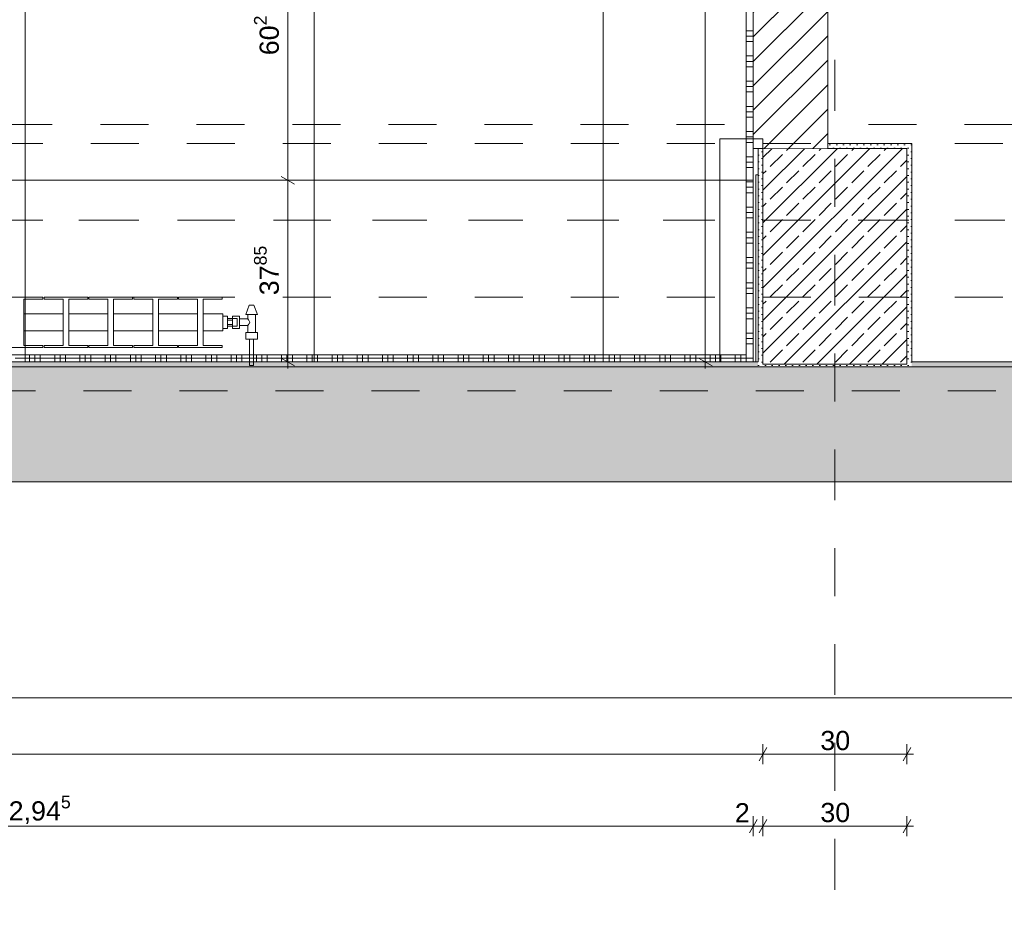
# Model space of a CAD drawing. Header units: metres. Extents: x -3.5 to 65.3, y -10.9 to 16.7.
# Tile 131 of 184: x 45.6 to 47.7, y -0.9 to 1. Entities that reach past the tile are written whole.
import ezdxf

# ---------------------------------------------------------------- set-up
doc = ezdxf.new("R2010")
doc.units = ezdxf.units.M
doc.header["$MEASUREMENT"] = 0
for name, pattern in [('Achse', [0.08, 0.04, -0.02, 0, -0.02]), ('Strichlinie doppelt', [0.218722, 0.105833, -0.042333, 0.028222, -0.042333]), ('Strichlinie eng', [0.046, 0.03, -0.016]), ('Untersicht', [0.04, 0.03, -0.01]), ('Wipeout_Contour', [1, 0, -1])]:
    doc.linetypes.add(name, pattern=pattern)
for name, color, linetype in [('102 - Bemaßung_ Beschriftung.Detail_ Ausschnitt', 7, 'Continuous'), ('451 - Universal.Achsen Raster', 7, 'Continuous'), ('603 - Struktur.Bodenplatte_ Decke Roh', 7, 'Continuous'), ('605 - Struktur.Wand Innen', 7, 'Continuous'), ('607 - Struktur.Stütze', 7, 'Continuous'), ('608 - Struktur.Träger', 7, 'Continuous'), ('650 - Abdeckung.Fußboden Aufbau', 7, 'Continuous'), ('654 - Abdeckung.Wand Belag', 7, 'Continuous'), ('Abbruch_606 - Struktur.Wand Innen Ausbau', 7, 'Continuous'), ('Neubau_650 - Abdeckung.Fußboden Aufbau', 7, 'Continuous'), ('Neubau_653 - Abdeckung.TB Verkofferung', 7, 'Continuous'), ('Neubau_801 - HKLSE.Heizung_ Klima_ Lüftung', 7, 'Continuous')]:
    doc.layers.add(name, color=color, linetype=linetype)
doc.styles.add('ERSTELLTER_STIL_1', font='txt')
doc.linetypes.add('Abbruch 1', pattern='A,0,[1,2022.0244.A_L5A-PL07.11_iB_1.OG Detail - WC ( 2.26 - 2.27 )1.Shx,S=0.000793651,R=0,X=0,Y=0],-0.1,0', length=0.1)
doc.dimstyles.new('ERSTELLTER_STIL__1', dxfattribs={"dimtxt": 0.04, "dimasz": 0.02128, "dimexe": 0.18, "dimexo": 0.0625, "dimgap": 0, "dimtad": 1, "dimzin": 0, "dimdsep": 46, "dimtxsty": 'ERSTELLTER_STIL_1', "dimblk": 'ARROWHEAD_2', "dimblk1": 'ARROWHEAD_2', "dimblk2": 'ARROWHEAD_2', "dimcen": 0.09, "dimse1": 1, "dimse2": 1, "dimclrd": 7, "dimclre": 7, "dimclrt": 7, "dimazin": 0, "dimtfac": 1, "dimtdec": 4, "dimtmove": 0, "dimatfit": 3, "dimfxl": 1, "dimtolj": 1, "dimtzin": 0, "dimarcsym": 0})
doc.dimstyles.new('ERSTELLTER_STIL__3', dxfattribs={"dimtxt": 0.04, "dimasz": 0.02128, "dimexe": 0.18, "dimexo": 0.0625, "dimgap": 0, "dimtad": 1, "dimtih": 1, "dimtoh": 1, "dimzin": 0, "dimdsep": 46, "dimtxsty": 'ERSTELLTER_STIL_1', "dimblk": 'ARROWHEAD_2', "dimblk1": 'ARROWHEAD_2', "dimblk2": 'ARROWHEAD_2', "dimcen": 0.09, "dimse1": 1, "dimse2": 1, "dimclrd": 7, "dimclre": 7, "dimclrt": 7, "dimazin": 0, "dimtfac": 1, "dimtdec": 4, "dimtmove": 0, "dimatfit": 3, "dimfxl": 1, "dimtolj": 1, "dimtzin": 0, "dimarcsym": 0})
pattern_1 = [(45, (0, 0), (-0.033941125, 0.033941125), []), (45, (-0.01697, 0.01697), (-0.033941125, 0.033941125), [0.036, -0.012])]
pattern_2 = [(45, (0, 0), (-0.0070710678, 0.0070710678), [0, -0.01])]

# ---------------------------------------------------------------- blocks, each defined once
blk = doc.blocks.new('*X92')
at = {"layer": '654 - Abdeckung.Wand Belag', "color": 7, "linetype": 'Continuous', "lineweight": 5}
for p, q in [((47.145, 0.27), (47.145, 0.27)), ((47.1525, 0.2625), (47.16, 0.2625))]:
    blk.add_line(p, q, dxfattribs=at)
blk = doc.blocks.new('*X94')
at = {"layer": '654 - Abdeckung.Wand Belag', "color": 7, "linetype": 'Continuous', "lineweight": 5}
for p, q in [((47.145, 0.27), (47.145, 0.2625)), ((47.145, 0.2625), (47.145, 0.2625)), ((47.145, 0.2625), (47.1525, 0.2625)), ((47.145, 0.2625), (47.145, 0.255))]:
    blk.add_line(p, q, dxfattribs=at)
blk = doc.blocks.new('*X95')
at = {"layer": '654 - Abdeckung.Wand Belag', "color": 7, "linetype": 'Continuous', "lineweight": 5}
for p, q in [((45.6525, 0.27), (45.6525, 0.2625)), ((45.6637, 0.27), (45.6637, 0.2625)), ((45.675, 0.27), (45.675, 0.2625)), ((45.705, 0.27), (45.705, 0.2625)), ((45.7162, 0.27), (45.7162, 0.2625)), ((45.7275, 0.27), (45.7275, 0.2625)), ((45.7575, 0.27), (45.7575, 0.2625)), ((45.7687, 0.27), (45.7687, 0.2625)), ((45.78, 0.27), (45.78, 0.2625)), ((45.81, 0.27), (45.81, 0.2625)), ((45.8212, 0.27), (45.8212, 0.2625)), ((45.8325, 0.27), (45.8325, 0.2625)), ((45.8625, 0.27), (45.8625, 0.2625)), ((45.8737, 0.27), (45.8737, 0.2625)), ((45.885, 0.27), (45.885, 0.2625)), ((45.915, 0.27), (45.915, 0.2625)), ((45.9262, 0.27), (45.9262, 0.2625)), ((45.9375, 0.27), (45.9375, 0.2625)), ((45.9675, 0.27), (45.9675, 0.2625)), ((45.9787, 0.27), (45.9787, 0.2625)), ((45.99, 0.27), (45.99, 0.2625)), ((46.02, 0.27), (46.02, 0.2625)), ((46.0312, 0.27), (46.0312, 0.2625)), ((46.0425, 0.27), (46.0425, 0.2625)), ((46.0725, 0.27), (46.0725, 0.2625)), ((46.0837, 0.27), (46.0837, 0.2625)), ((46.095, 0.27), (46.095, 0.2625)), ((46.125, 0.27), (46.125, 0.2625)), ((46.1362, 0.27), (46.1362, 0.2625)), ((46.1475, 0.27), (46.1475, 0.2625)), ((46.1775, 0.27), (46.1775, 0.2625)), ((46.1887, 0.27), (46.1887, 0.2625)), ((46.2, 0.27), (46.2, 0.2625)), ((46.23, 0.27), (46.23, 0.2625)), ((46.2412, 0.27), (46.2412, 0.2625)), ((46.2525, 0.27), (46.2525, 0.2625)), ((46.2825, 0.27), (46.2825, 0.2625)), ((46.2937, 0.27), (46.2937, 0.2625)), ((46.305, 0.27), (46.305, 0.2625)), ((46.335, 0.27), (46.335, 0.2625)), ((46.3462, 0.27), (46.3462, 0.2625)), ((46.3575, 0.27), (46.3575, 0.2625)), ((46.3875, 0.27), (46.3875, 0.2625)), ((46.3987, 0.27), (46.3987, 0.2625)), ((46.41, 0.27), (46.41, 0.2625)), ((46.44, 0.27), (46.44, 0.2625)), ((46.4512, 0.27), (46.4512, 0.2625)), ((46.4625, 0.27), (46.4625, 0.2625)), ((46.4925, 0.27), (46.4925, 0.2625)), ((46.5037, 0.27), (46.5037, 0.2625)), ((46.515, 0.27), (46.515, 0.2625)), ((46.545, 0.27), (46.545, 0.2625)), ((46.5562, 0.27), (46.5562, 0.2625)), ((46.5675, 0.27), (46.5675, 0.2625)), ((46.5975, 0.27), (46.5975, 0.2625)), ((46.6087, 0.27), (46.6087, 0.2625)), ((46.62, 0.27), (46.62, 0.2625)), ((46.65, 0.27), (46.65, 0.2625)), ((46.6612, 0.27), (46.6612, 0.2625)), ((46.6725, 0.27), (46.6725, 0.2625)), ((46.7025, 0.27), (46.7025, 0.2625)), ((46.7137, 0.27), (46.7137, 0.2625)), ((46.725, 0.27), (46.725, 0.2625)), ((46.755, 0.27), (46.755, 0.2625)), ((46.7662, 0.27), (46.7662, 0.2625)), ((46.7775, 0.27), (46.7775, 0.2625)), ((46.8075, 0.27), (46.8075, 0.2625)), ((46.8187, 0.27), (46.8187, 0.2625)), ((46.83, 0.27), (46.83, 0.2625)), ((46.86, 0.27), (46.86, 0.2625)), ((46.8712, 0.27), (46.8712, 0.2625)), ((46.8825, 0.27), (46.8825, 0.2625)), ((46.9125, 0.27), (46.9125, 0.2625)), ((46.9237, 0.27), (46.9237, 0.2625)), ((46.935, 0.27), (46.935, 0.2625)), ((46.965, 0.27), (46.965, 0.2625)), ((46.9762, 0.27), (46.9762, 0.2625)), ((46.9875, 0.27), (46.9875, 0.2625)), ((47.0175, 0.27), (47.0175, 0.2625)), ((47.0287, 0.27), (47.0287, 0.2625)), ((47.04, 0.27), (47.04, 0.2625)), ((47.07, 0.27), (47.07, 0.2625)), ((47.0812, 0.27), (47.0812, 0.2625)), ((47.0925, 0.27), (47.0925, 0.2625)), ((47.1225, 0.27), (47.1225, 0.2625)), ((47.1337, 0.27), (47.1337, 0.2625)), ((45.6225, 0.2625), (45.675, 0.2625)), ((45.6525, 0.2625), (45.6525, 0.255)), ((45.6637, 0.2625), (45.6637, 0.255)), ((45.675, 0.2625), (45.7275, 0.2625)), ((45.675, 0.2625), (45.675, 0.255)), ((45.705, 0.2625), (45.705, 0.255)), ((45.7162, 0.2625), (45.7162, 0.255)), ((45.7275, 0.2625), (45.78, 0.2625)), ((45.7275, 0.2625), (45.7275, 0.255)), ((45.7575, 0.2625), (45.7575, 0.255)), ((45.7687, 0.2625), (45.7687, 0.255)), ((45.78, 0.2625), (45.8325, 0.2625)), ((45.78, 0.2625), (45.78, 0.255)), ((45.81, 0.2625), (45.81, 0.255)), ((45.8212, 0.2625), (45.8212, 0.255)), ((45.8325, 0.2625), (45.885, 0.2625)), ((45.8325, 0.2625), (45.8325, 0.255)), ((45.8625, 0.2625), (45.8625, 0.255)), ((45.8737, 0.2625), (45.8737, 0.255)), ((45.885, 0.2625), (45.9375, 0.2625)), ((45.885, 0.2625), (45.885, 0.255)), ((45.915, 0.2625), (45.915, 0.255)), ((45.9262, 0.2625), (45.9262, 0.255)), ((45.9375, 0.2625), (45.99, 0.2625)), ((45.9375, 0.2625), (45.9375, 0.255)), ((45.9675, 0.2625), (45.9675, 0.255)), ((45.9787, 0.2625), (45.9787, 0.255)), ((45.99, 0.2625), (46.0425, 0.2625)), ((45.99, 0.2625), (45.99, 0.255)), ((46.02, 0.2625), (46.02, 0.255)), ((46.0312, 0.2625), (46.0312, 0.255)), ((46.0425, 0.2625), (46.095, 0.2625)), ((46.0425, 0.2625), (46.0425, 0.255)), ((46.0725, 0.2625), (46.0725, 0.255)), ((46.0837, 0.2625), (46.0837, 0.255)), ((46.095, 0.2625), (46.1475, 0.2625)), ((46.095, 0.2625), (46.095, 0.255)), ((46.125, 0.2625), (46.125, 0.255)), ((46.1362, 0.2625), (46.1362, 0.255)), ((46.1475, 0.2625), (46.2, 0.2625)), ((46.1475, 0.2625), (46.1475, 0.255)), ((46.1775, 0.2625), (46.1775, 0.255)), ((46.1887, 0.2625), (46.1887, 0.255)), ((46.2, 0.2625), (46.2525, 0.2625)), ((46.2, 0.2625), (46.2, 0.255)), ((46.23, 0.2625), (46.23, 0.255)), ((46.2412, 0.2625), (46.2412, 0.255)), ((46.2525, 0.2625), (46.305, 0.2625)), ((46.2525, 0.2625), (46.2525, 0.255)), ((46.2825, 0.2625), (46.2825, 0.255)), ((46.2937, 0.2625), (46.2937, 0.255)), ((46.305, 0.2625), (46.3575, 0.2625)), ((46.305, 0.2625), (46.305, 0.255)), ((46.335, 0.2625), (46.335, 0.255)), ((46.3462, 0.2625), (46.3462, 0.255)), ((46.3575, 0.2625), (46.41, 0.2625)), ((46.3575, 0.2625), (46.3575, 0.255)), ((46.3875, 0.2625), (46.3875, 0.255)), ((46.3987, 0.2625), (46.3987, 0.255)), ((46.41, 0.2625), (46.4625, 0.2625)), ((46.41, 0.2625), (46.41, 0.255)), ((46.44, 0.2625), (46.44, 0.255)), ((46.4512, 0.2625), (46.4512, 0.255)), ((46.4625, 0.2625), (46.515, 0.2625)), ((46.4625, 0.2625), (46.4625, 0.255)), ((46.4925, 0.2625), (46.4925, 0.255)), ((46.5037, 0.2625), (46.5037, 0.255)), ((46.515, 0.2625), (46.5675, 0.2625)), ((46.515, 0.2625), (46.515, 0.255)), ((46.545, 0.2625), (46.545, 0.255)), ((46.5562, 0.2625), (46.5562, 0.255)), ((46.5675, 0.2625), (46.62, 0.2625)), ((46.5675, 0.2625), (46.5675, 0.255)), ((46.5975, 0.2625), (46.5975, 0.255)), ((46.6087, 0.2625), (46.6087, 0.255)), ((46.62, 0.2625), (46.6725, 0.2625)), ((46.62, 0.2625), (46.62, 0.255)), ((46.65, 0.2625), (46.65, 0.255)), ((46.6612, 0.2625), (46.6612, 0.255)), ((46.6725, 0.2625), (46.725, 0.2625)), ((46.6725, 0.2625), (46.6725, 0.255)), ((46.7025, 0.2625), (46.7025, 0.255)), ((46.7137, 0.2625), (46.7137, 0.255)), ((46.725, 0.2625), (46.7775, 0.2625)), ((46.725, 0.2625), (46.725, 0.255)), ((46.755, 0.2625), (46.755, 0.255)), ((46.7662, 0.2625), (46.7662, 0.255)), ((46.7775, 0.2625), (46.83, 0.2625)), ((46.7775, 0.2625), (46.7775, 0.255)), ((46.8075, 0.2625), (46.8075, 0.255)), ((46.8187, 0.2625), (46.8187, 0.255)), ((46.83, 0.2625), (46.8825, 0.2625)), ((46.83, 0.2625), (46.83, 0.255)), ((46.86, 0.2625), (46.86, 0.255)), ((46.8712, 0.2625), (46.8712, 0.255)), ((46.8825, 0.2625), (46.935, 0.2625)), ((46.8825, 0.2625), (46.8825, 0.255)), ((46.9125, 0.2625), (46.9125, 0.255)), ((46.9237, 0.2625), (46.9237, 0.255)), ((46.935, 0.2625), (46.9875, 0.2625)), ((46.935, 0.2625), (46.935, 0.255)), ((46.965, 0.2625), (46.965, 0.255)), ((46.9762, 0.2625), (46.9762, 0.255)), ((46.9875, 0.2625), (47.04, 0.2625)), ((46.9875, 0.2625), (46.9875, 0.255)), ((47.0175, 0.2625), (47.0175, 0.255)), ((47.0287, 0.2625), (47.0287, 0.255)), ((47.04, 0.2625), (47.0925, 0.2625)), ((47.04, 0.2625), (47.04, 0.255)), ((47.07, 0.2625), (47.07, 0.255)), ((47.0812, 0.2625), (47.0812, 0.255)), ((47.0925, 0.2625), (47.145, 0.2625)), ((47.0925, 0.2625), (47.0925, 0.255)), ((47.1225, 0.2625), (47.1225, 0.255)), ((47.1337, 0.2625), (47.1337, 0.255))]:
    blk.add_line(p, q, dxfattribs=at)
blk = doc.blocks.new('*X99')
at = {"layer": '654 - Abdeckung.Wand Belag', "color": 7, "linetype": 'Continuous', "lineweight": 5}
for p, q in [((47.145, 0.9975), (47.145, 0.945)), ((47.145, 0.945), (47.145, 0.945)), ((47.145, 0.945), (47.16, 0.945)), ((47.145, 0.945), (47.145, 0.8925)), ((47.145, 0.9338), (47.145, 0.9338)), ((47.145, 0.9338), (47.16, 0.9338)), ((47.145, 0.9225), (47.145, 0.9225)), ((47.145, 0.9225), (47.16, 0.9225)), ((47.145, 0.8925), (47.145, 0.8925)), ((47.145, 0.8925), (47.16, 0.8925)), ((47.145, 0.8925), (47.145, 0.84)), ((47.145, 0.8813), (47.145, 0.8813)), ((47.145, 0.8813), (47.16, 0.8813)), ((47.145, 0.87), (47.145, 0.87)), ((47.145, 0.87), (47.16, 0.87)), ((47.145, 0.84), (47.145, 0.84)), ((47.145, 0.84), (47.16, 0.84)), ((47.145, 0.84), (47.145, 0.7875)), ((47.145, 0.8288), (47.145, 0.8288)), ((47.145, 0.8288), (47.16, 0.8288)), ((47.145, 0.8175), (47.145, 0.8175)), ((47.145, 0.8175), (47.16, 0.8175)), ((47.145, 0.7875), (47.145, 0.7875)), ((47.145, 0.7875), (47.16, 0.7875)), ((47.145, 0.7875), (47.145, 0.735)), ((47.145, 0.7763), (47.145, 0.7763)), ((47.145, 0.7763), (47.16, 0.7763)), ((47.145, 0.765), (47.145, 0.765)), ((47.145, 0.765), (47.16, 0.765)), ((47.145, 0.735), (47.145, 0.735)), ((47.145, 0.735), (47.16, 0.735)), ((47.145, 0.735), (47.145, 0.6825)), ((47.145, 0.7238), (47.145, 0.7238)), ((47.145, 0.7238), (47.16, 0.7238)), ((47.145, 0.7125), (47.145, 0.7125)), ((47.145, 0.7125), (47.16, 0.7125)), ((47.145, 0.6825), (47.145, 0.6825)), ((47.145, 0.6825), (47.16, 0.6825)), ((47.145, 0.6825), (47.145, 0.63)), ((47.145, 0.6713), (47.145, 0.6713)), ((47.145, 0.6713), (47.16, 0.6713)), ((47.145, 0.66), (47.145, 0.66)), ((47.145, 0.66), (47.16, 0.66)), ((47.145, 0.63), (47.145, 0.63)), ((47.145, 0.63), (47.16, 0.63)), ((47.145, 0.63), (47.145, 0.5775)), ((47.145, 0.6188), (47.145, 0.6188)), ((47.145, 0.6188), (47.16, 0.6188)), ((47.145, 0.6075), (47.145, 0.6075)), ((47.145, 0.6075), (47.16, 0.6075)), ((47.145, 0.5775), (47.145, 0.5775)), ((47.145, 0.5775), (47.16, 0.5775)), ((47.145, 0.5775), (47.145, 0.525)), ((47.145, 0.5663), (47.145, 0.5663)), ((47.145, 0.5663), (47.16, 0.5663)), ((47.145, 0.555), (47.145, 0.555)), ((47.145, 0.555), (47.16, 0.555)), ((47.145, 0.525), (47.145, 0.525)), ((47.145, 0.525), (47.16, 0.525)), ((47.145, 0.525), (47.145, 0.4725)), ((47.145, 0.5138), (47.145, 0.5138)), ((47.145, 0.5138), (47.16, 0.5138)), ((47.145, 0.5025), (47.145, 0.5025)), ((47.145, 0.5025), (47.16, 0.5025)), ((47.145, 0.4725), (47.145, 0.4725)), ((47.145, 0.4725), (47.16, 0.4725)), ((47.145, 0.4725), (47.145, 0.42)), ((47.145, 0.4613), (47.145, 0.4613)), ((47.145, 0.4613), (47.16, 0.4613)), ((47.145, 0.45), (47.145, 0.45)), ((47.145, 0.45), (47.16, 0.45)), ((47.145, 0.42), (47.145, 0.42)), ((47.145, 0.42), (47.16, 0.42)), ((47.145, 0.42), (47.145, 0.3675)), ((47.145, 0.4088), (47.145, 0.4088)), ((47.145, 0.4088), (47.16, 0.4088)), ((47.145, 0.3975), (47.145, 0.3975)), ((47.145, 0.3975), (47.16, 0.3975)), ((47.145, 0.3675), (47.145, 0.3675)), ((47.145, 0.3675), (47.16, 0.3675)), ((47.145, 0.3675), (47.145, 0.315)), ((47.145, 0.3563), (47.145, 0.3563)), ((47.145, 0.3563), (47.16, 0.3563)), ((47.145, 0.345), (47.145, 0.345)), ((47.145, 0.345), (47.16, 0.345)), ((47.145, 0.315), (47.145, 0.315)), ((47.145, 0.315), (47.16, 0.315)), ((47.145, 0.315), (47.145, 0.27)), ((47.145, 0.3038), (47.145, 0.3038)), ((47.145, 0.3038), (47.16, 0.3038)), ((47.145, 0.2925), (47.145, 0.2925)), ((47.145, 0.2925), (47.16, 0.2925))]:
    blk.add_line(p, q, dxfattribs=at)
blk = doc.blocks.new('*D169')
at = {"layer": '102 - Bemaßung_ Beschriftung.Detail_ Ausschnitt', "color": 7, "linetype": 'Continuous', "lineweight": 5}
for p, q in [((45.5031, 1.1113), (45.4869, 1.0833)), ((45.495, 1.0763), (45.495, 1.1183)), ((47.1681, 1.1113), (47.1519, 1.0833)), ((47.16, 1.0763), (47.16, 1.1183)), ((45.495, 1.0973), (47.16, 1.0973))]:
    blk.add_line(p, q, dxfattribs=at)
at = {"layer": '102 - Bemaßung_ Beschriftung.Detail_ Ausschnitt', "color": 7, "lineweight": 5, "insert": (46.2643, 1.0975), "char_height": 0.04, "attachment_point": 7, "style": 'ERSTELLTER_STIL_1'}
blk.add_mtext('\\A1;{\\pql;\\fArial|b0|i0|c0|p38;1,66\\fArial|b0|i0|c0|p38;\\A1{\\H.66x;\\S5^  ;}}', dxfattribs=at)
blk = doc.blocks.new('ARROWHEAD_2')
at = {"color": 0, "linetype": 'Continuous', "lineweight": 0}
for p, q in [((0, 0), (-1, 0)), ((-0.378, -0.655), (0.378, 0.655))]:
    blk.add_line(p, q, dxfattribs=at)
blk = doc.blocks.new('*D170')
at = {"layer": '102 - Bemaßung_ Beschriftung.Detail_ Ausschnitt', "color": 7, "linetype": 'Continuous', "lineweight": 5}
for p, q in [((47.1681, 1.1113), (47.1519, 1.0833)), ((47.16, 1.0763), (47.16, 1.1183)), ((47.3069, 1.0833), (47.3231, 1.1113)), ((47.315, 1.0763), (47.315, 1.1183)), ((47.16, 1.0973), (47.315, 1.0973)), ((47.315, 1.0973), (47.3287, 1.0973))]:
    blk.add_line(p, q, dxfattribs=at)
at = {"layer": '102 - Bemaßung_ Beschriftung.Detail_ Ausschnitt', "color": 7, "lineweight": 5, "insert": (47.1971, 1.1046), "char_height": 0.04, "attachment_point": 7, "style": 'ERSTELLTER_STIL_1'}
blk.add_mtext('\\A1;{\\pql;\\fArial|b0|i0|c0|p38;15\\fArial|b0|i0|c0|p38;\\A1{\\H.66x;\\S5^  ;}}', dxfattribs=at)
blk = doc.blocks.new('*D212')
at = {"layer": '102 - Bemaßung_ Beschriftung.Detail_ Ausschnitt', "color": 7, "linetype": 'Continuous', "lineweight": 5}
for p, q in [((44.536, 0.255), (44.494, 0.255)), ((44.501, 0.2631), (44.529, 0.2469)), ((44.501, 0.2531), (44.529, 0.2369)), ((44.515, 0.245), (44.515, 0.255)), ((44.536, 0.245), (44.494, 0.245)), ((44.515, 0.2313), (44.515, 0.245))]:
    blk.add_line(p, q, dxfattribs=at)
at = {"layer": '102 - Bemaßung_ Beschriftung.Detail_ Ausschnitt', "color": 7, "lineweight": 5, "insert": (44.507, 0.2066), "char_height": 0.04, "attachment_point": 7, "rotation": 90, "style": 'ERSTELLTER_STIL_1'}
blk.add_mtext('\\A1;{\\pql;\\fArial|b0|i0|c0|p38;1}', dxfattribs=at)
blk = doc.blocks.new('*D284')
at = {"layer": '102 - Bemaßung_ Beschriftung.Detail_ Ausschnitt', "color": 7, "linetype": 'Continuous', "lineweight": 5}
for p, q in [((43.8881, -0.5486), (43.8719, -0.5766)), ((43.88, -0.5836), (43.88, -0.5416)), ((47.1881, -0.5486), (47.1719, -0.5766)), ((47.18, -0.5836), (47.18, -0.5416)), ((43.88, -0.5626), (47.18, -0.5626))]:
    blk.add_line(p, q, dxfattribs=at)
at = {"layer": '102 - Bemaßung_ Beschriftung.Detail_ Ausschnitt', "color": 7, "lineweight": 5, "insert": (45.4768, -0.5546), "char_height": 0.04, "attachment_point": 7, "style": 'ERSTELLTER_STIL_1'}
blk.add_mtext('\\A1;{\\pql;\\fArial|b0|i0|c0|p38;3,30}', dxfattribs=at)
blk = doc.blocks.new('*D285')
at = {"layer": '102 - Bemaßung_ Beschriftung.Detail_ Ausschnitt', "color": 7, "linetype": 'Continuous', "lineweight": 5}
for p, q in [((47.1881, -0.5486), (47.1719, -0.5766)), ((47.18, -0.5836), (47.18, -0.5416)), ((47.4719, -0.5766), (47.4881, -0.5486)), ((47.48, -0.5836), (47.48, -0.5416)), ((47.18, -0.5626), (47.48, -0.5626)), ((47.48, -0.5626), (47.4937, -0.5626))]:
    blk.add_line(p, q, dxfattribs=at)
at = {"layer": '102 - Bemaßung_ Beschriftung.Detail_ Ausschnitt', "color": 7, "lineweight": 5, "insert": (47.2996, -0.5546), "char_height": 0.04, "attachment_point": 7, "style": 'ERSTELLTER_STIL_1'}
blk.add_mtext('\\A1;{\\pql;\\fArial|b0|i0|c0|p38;30}', dxfattribs=at)
blk = doc.blocks.new('*D295')
at = {"layer": '102 - Bemaßung_ Beschriftung.Detail_ Ausschnitt', "color": 7, "linetype": 'Continuous', "lineweight": 5}
for p, q in [((44.215, -0.7336), (44.215, -0.6916)), ((47.16, -0.7336), (47.16, -0.6916)), ((43.965, -0.7126), (44.215, -0.7126)), ((44.2231, -0.6986), (44.2069, -0.7266)), ((44.215, -0.7126), (47.16, -0.7126)), ((47.1681, -0.6986), (47.1519, -0.7266))]:
    blk.add_line(p, q, dxfattribs=at)
at = {"layer": '102 - Bemaßung_ Beschriftung.Detail_ Ausschnitt', "color": 7, "lineweight": 5, "char_height": 0.04, "attachment_point": 7, "style": 'ERSTELLTER_STIL_1'}
for s, insert in [('\\A1;{\\pql;\\fArial|b0|i0|c0|p38;2,94\\fArial|b0|i0|c0|p38;\\A1{\\H.66x;\\S5^  ;}}', (45.6091, -0.7124)), ('\\A1;{\\pql;\\fArial|b0|i0|c0|p38;2}', (47.1215, -0.7046))]:
    blk.add_mtext(s, dxfattribs=dict(at, insert=insert))
blk = doc.blocks.new('*D296')
at = {"layer": '102 - Bemaßung_ Beschriftung.Detail_ Ausschnitt', "color": 7, "linetype": 'Continuous', "lineweight": 5}
for p, q in [((47.16, -0.7336), (47.16, -0.6916)), ((47.18, -0.7336), (47.18, -0.6916)), ((47.1681, -0.6986), (47.1519, -0.7266)), ((47.16, -0.7126), (47.18, -0.7126)), ((47.1881, -0.6986), (47.1719, -0.7266))]:
    blk.add_line(p, q, dxfattribs=at)
blk = doc.blocks.new('*D297')
at = {"layer": '102 - Bemaßung_ Beschriftung.Detail_ Ausschnitt', "color": 7, "linetype": 'Continuous', "lineweight": 5}
for p, q in [((47.18, -0.7336), (47.18, -0.6916)), ((47.48, -0.7336), (47.48, -0.6916)), ((47.1881, -0.6986), (47.1719, -0.7266)), ((47.18, -0.7126), (47.48, -0.7126)), ((47.4719, -0.7266), (47.4881, -0.6986)), ((47.48, -0.7126), (47.4937, -0.7126))]:
    blk.add_line(p, q, dxfattribs=at)
at = {"layer": '102 - Bemaßung_ Beschriftung.Detail_ Ausschnitt', "color": 7, "lineweight": 5, "insert": (47.2996, -0.7046), "char_height": 0.04, "attachment_point": 7, "style": 'ERSTELLTER_STIL_1'}
blk.add_mtext('\\A1;{\\pql;\\fArial|b0|i0|c0|p38;30}', dxfattribs=at)
blk = doc.blocks.new('*D316')
at = {"layer": '102 - Bemaßung_ Beschriftung.Detail_ Ausschnitt', "color": 7, "linetype": 'Continuous', "lineweight": 5}
for p, q in [((47.081, 3.72), (47.039, 3.72)), ((47.046, 3.7281), (47.074, 3.7119)), ((47.06, 0.255), (47.06, 3.72)), ((47.081, 0.255), (47.039, 0.255)), ((47.046, 0.2631), (47.074, 0.2469)), ((47.06, 0.2413), (47.06, 0.255))]:
    blk.add_line(p, q, dxfattribs=at)
at = {"layer": '102 - Bemaßung_ Beschriftung.Detail_ Ausschnitt', "color": 7, "lineweight": 5, "insert": (47.0597, 1.9243), "char_height": 0.04, "attachment_point": 7, "rotation": 90, "style": 'ERSTELLTER_STIL_1'}
blk.add_mtext('\\A1;{\\pql;\\fArial|b0|i0|c0|p38;3,46\\fArial|b0|i0|c0|p38;\\A1{\\H.66x;\\S5^  ;}}', dxfattribs=at)
blk = doc.blocks.new('*D366')
at = {"layer": '102 - Bemaßung_ Beschriftung.Detail_ Ausschnitt', "color": 7, "linetype": 'Continuous', "lineweight": 5}
for p, q in [((46.1907, 0.6335), (46.1907, 1.2355)), ((46.1767, 0.6416), (46.2047, 0.6254)), ((46.2117, 0.6335), (46.1697, 0.6335)), ((46.1907, 0.255), (46.1907, 0.6335)), ((46.2117, 0.255), (46.1697, 0.255)), ((46.1767, 0.2631), (46.2047, 0.2469)), ((46.1907, 0.2413), (46.1907, 0.255))]:
    blk.add_line(p, q, dxfattribs=at)
at = {"layer": '102 - Bemaßung_ Beschriftung.Detail_ Ausschnitt', "color": 7, "lineweight": 5, "insert": (46.1834, 0.3939), "char_height": 0.04, "attachment_point": 7, "rotation": 90, "style": 'ERSTELLTER_STIL_1'}
blk.add_mtext('\\A1;{\\pql;\\fArial|b0|i0|c0|p38;37\\fArial|b0|i0|c0|p38;\\A1{\\H.66x;\\S85^  ;}}', dxfattribs=at)
blk = doc.blocks.new('*D367')
at = {"layer": '102 - Bemaßung_ Beschriftung.Detail_ Ausschnitt', "color": 7, "linetype": 'Continuous', "lineweight": 5}
for p, q in [((46.2117, 1.2355), (46.1697, 1.2355)), ((46.1767, 1.2436), (46.2047, 1.2274)), ((46.1907, 0.6335), (46.1907, 1.2355)), ((46.1767, 0.6416), (46.2047, 0.6254))]:
    blk.add_line(p, q, dxfattribs=at)
at = {"layer": '102 - Bemaßung_ Beschriftung.Detail_ Ausschnitt', "color": 7, "lineweight": 5, "insert": (46.1834, 0.8941), "char_height": 0.04, "attachment_point": 7, "rotation": 90, "style": 'ERSTELLTER_STIL_1'}
blk.add_mtext('\\A1;{\\pql;\\fArial|b0|i0|c0|p38;60\\fArial|b0|i0|c0|p38;\\A1{\\H.66x;\\S2^  ;}}', dxfattribs=at)

msp = doc.modelspace()

# ---------------------------------------------------------------- hatches: boundary and pattern name
at = {"layer": '605 - Struktur.Wand Innen', "linetype": 'Continuous', "lineweight": 0, "true_color": 0x000000}
h = msp.add_hatch(dxfattribs=at)
h.set_pattern_fill('Gips_0001', color=18, style=0, pattern_type=2)
h.set_pattern_definition(pattern_2)
h.paths.add_polyline_path([(44.14, 0.245), (47.17, 0.245), (47.17, 0.255), (44.14, 0.255)])
h = msp.add_hatch(dxfattribs=at)
h.set_pattern_fill('Gips_0001', color=18, style=0, pattern_type=2)
h.set_pattern_definition(pattern_2)
h.paths.add_polyline_path([(47.49, 0.245), (50.77, 0.245), (50.77, 0.255), (47.49, 0.255)])
h = msp.add_hatch(dxfattribs=at)
h.set_pattern_fill('Beton__Stahlbeton_0001', color=18, style=0, pattern_type=2)
h.set_pattern_definition(pattern_1)
h.paths.add_polyline_path([(44.14, 0.005), (52.295, 0.005), (52.295, 0.245), (44.14, 0.245)])
at = {"layer": '607 - Struktur.Stütze', "linetype": 'Continuous', "lineweight": 0, "true_color": 0x000000}
h = msp.add_hatch(dxfattribs=at)
h.set_pattern_fill('Gips_0001', color=18, style=0, pattern_type=2)
h.set_pattern_definition(pattern_2)
h.paths.add_polyline_path([(47.17, 0.7), (47.17, 0.255), (47.18, 0.255), (47.18, 0.7)])
h = msp.add_hatch(dxfattribs=at)
h.set_pattern_fill('Beton__Stahlbeton_0001', color=18, style=0, pattern_type=2)
h.set_pattern_definition(pattern_1)
h.paths.add_polyline_path([(47.18, 0.25), (47.48, 0.25), (47.48, 0.7), (47.18, 0.7)])
h = msp.add_hatch(dxfattribs=at)
h.set_pattern_fill('Gips_0001', color=18, style=0, pattern_type=2)
h.set_pattern_definition(pattern_2)
h.paths.add_polyline_path([(47.49, 0.71), (47.315, 0.71), (47.315, 0.7), (47.48, 0.7), (47.48, 0.255), (47.49, 0.255)])
h = msp.add_hatch(dxfattribs=at)
h.set_pattern_fill('Gips_0001', color=18, style=0, pattern_type=2)
h.set_pattern_definition(pattern_2)
h.paths.add_polyline_path([(47.17, 0.255), (47.17, 0.245), (47.49, 0.245), (47.49, 0.255), (47.48, 0.255), (47.48, 0.25), (47.18, 0.25), (47.18, 0.255)])
at = {"layer": 'Neubau_650 - Abdeckung.Fußboden Aufbau', "linetype": 'Continuous', "lineweight": 13, "true_color": 0xafafaf}
h = msp.add_hatch(dxfattribs=at)
h.set_pattern_fill('Raster_60x60_Fuge_2mm_0001', color=253, style=0, pattern_type=2)
h.set_pattern_definition([(0, (46.245, 3.6435), (0, 0.602), []), (90, (46.245, 3.6435), (-0.602, 0), [])])
h.paths.add_polyline_path([(47.16, 3.72), (43.965, 3.72), (43.965, 0.505), (44.215, 0.505), (44.215, 0.255), (47.16, 0.255)])

# ---------------------------------------------------------------- linework, layer by layer
at = {"layer": '451 - Universal.Achsen Raster', "color": 160, "linetype": 'Strichlinie doppelt', "lineweight": 9, "true_color": 0x3232ff}
for p, q in [((47.33, -10.585), (47.33, 16.355)), ((64.935, 0.55), (-3.175, 0.55))]:
    msp.add_line(p, q, dxfattribs=at)
at = {"layer": '603 - Struktur.Bodenplatte_ Decke Roh', "color": 7, "linetype": 'Strichlinie eng', "lineweight": 18, "flags": 128}
msp.add_lwpolyline([(55.11, 0.005), (43.89, 0.005)], dxfattribs=at)
at = {"layer": '605 - Struktur.Wand Innen', "color": 7, "linetype": 'Continuous', "lineweight": 13}
msp.add_line((52.295, 0.245), (44.14, 0.245), dxfattribs=at)
at = {"layer": '605 - Struktur.Wand Innen', "color": 7, "linetype": 'Continuous', "lineweight": 5, "flags": 128}
for points in [[(47.17, 0.255), (44.14, 0.255)], [(50.77, 0.255), (47.49, 0.255)]]:
    msp.add_lwpolyline(points, dxfattribs=at)
at = {"layer": '605 - Struktur.Wand Innen', "color": 7, "linetype": 'Continuous', "lineweight": 18, "flags": 128}
for points in [[(52.1, 0.005), (44.14, 0.005)], [(44.61, -0.445), (51.485, -0.445)]]:
    msp.add_lwpolyline(points, dxfattribs=at)
at = {"layer": '605 - Struktur.Wand Innen', "color": 7, "linetype": 'Continuous', "lineweight": 13, "flags": 128}
msp.add_lwpolyline([(44.14, 0.005), (52.295, 0.005)], dxfattribs=at)
at = {"layer": '607 - Struktur.Stütze', "color": 7, "linetype": 'Continuous', "lineweight": 5, "flags": 128}
for points in [[(47.17, 0.7), (47.17, 0.255)], [(47.49, 0.255), (47.49, 0.71), (47.315, 0.71)]]:
    msp.add_lwpolyline(points, dxfattribs=at)
at = {"layer": '607 - Struktur.Stütze', "color": 7, "linetype": 'Continuous', "lineweight": 13, "flags": 128}
msp.add_lwpolyline([(47.18, 0.25), (47.48, 0.25), (47.48, 0.7), (47.18, 0.7)], close=True, dxfattribs=at)
at = {"layer": '608 - Struktur.Träger', "color": 7, "linetype": 'Achse', "lineweight": 9}
msp.add_line((0.38, 0.55), (61.88, 0.55), dxfattribs=at)
at = {"layer": '608 - Struktur.Träger', "color": 7, "linetype": 'Untersicht', "lineweight": 13}
msp.add_line((0.38, 0.39), (61.88, 0.39), dxfattribs=at)
at = {"layer": '650 - Abdeckung.Fußboden Aufbau', "color": 7, "linetype": 'Continuous', "lineweight": 13, "flags": 128}
for points in [[(51.765, 2.89), (47.315, 2.89), (47.315, 0.71)], [(47.315, 0.71), (47.49, 0.71), (47.49, 0.255), (50.77, 0.255), (50.77, 0.71), (51.09, 0.71), (51.09, 0.255), (51.8, 0.255), (51.8, 0.7), (51.765, 0.7), (51.765, 0.96)]]:
    msp.add_lwpolyline(points, dxfattribs=at)
at = {"layer": '654 - Abdeckung.Wand Belag', "color": 7, "linetype": 'Continuous', "lineweight": 5, "flags": 128}
for points in [[(47.145, 3.705), (47.145, 0.27)], [(47.145, 0.27), (44.23, 0.27)], [(47.16, 0.255), (47.16, 0.27)], [(44.215, 0.255), (47.16, 0.255)]]:
    msp.add_lwpolyline(points, dxfattribs=at)
at = {"layer": 'Abbruch_606 - Struktur.Wand Innen Ausbau', "color": 7, "linetype": 'Abbruch 1', "lineweight": 13, "flags": 128}
for points in [[(47.09, 0.72), (47.09, 0.7075)], [(47.09, 0.7075), (47.09, 0.255)], [(47.165, 0.645), (47.17, 0.645)], [(47.165, 0.255), (47.165, 0.645)], [(47.09, 0.255), (47.1025, 0.255)], [(47.1025, 0.255), (47.115, 0.255)], [(47.115, 0.255), (47.165, 0.255)]]:
    msp.add_lwpolyline(points, dxfattribs=at)
at = {"layer": 'Neubau_650 - Abdeckung.Fußboden Aufbau', "color": 1, "linetype": 'Continuous', "lineweight": 13, "flags": 128}
msp.add_lwpolyline([(47.16, 3.72), (47.16, 0.255), (44.215, 0.255), (44.215, 0.505), (43.965, 0.505), (43.965, 3.72), (45.86, 3.72)], dxfattribs=at)
at = {"layer": 'Neubau_653 - Abdeckung.TB Verkofferung', "color": 1, "linetype": 'Untersicht', "lineweight": 9}
for p, q in [((44.6, 0.7495), (51.8, 0.7495)), ((43.965, 0.195), (51.8, 0.195))]:
    msp.add_line(p, q, dxfattribs=at)
at = {"layer": 'Neubau_801 - HKLSE.Heizung_ Klima_ Lüftung', "color": 1, "linetype": 'Continuous', "lineweight": 5}
for p, q in [((45.5895, 0.39), (45.6805, 0.39)), ((45.5895, 0.39), (45.6805, 0.39)), ((45.6805, 0.39), (45.6805, 0.3856)), ((45.6828, 0.39), (45.7738, 0.39)), ((45.6828, 0.39), (45.7738, 0.39)), ((45.6828, 0.3856), (45.6828, 0.39)), ((45.7738, 0.39), (45.7738, 0.3856)), ((45.7738, 0.39), (45.7738, 0.3856)), ((45.7762, 0.39), (45.8672, 0.39)), ((45.7762, 0.3856), (45.7762, 0.39)), ((45.7762, 0.39), (45.8672, 0.39)), ((45.7762, 0.3856), (45.7762, 0.39)), ((45.8672, 0.39), (45.8672, 0.3856)), ((45.8695, 0.39), (45.9605, 0.39)), ((45.8695, 0.3856), (45.8695, 0.39)), ((45.8695, 0.39), (45.9605, 0.39)), ((45.8695, 0.3856), (45.8695, 0.39)), ((45.9605, 0.39), (45.9605, 0.3856)), ((45.9605, 0.39), (45.9605, 0.3856)), ((45.9628, 0.39), (46.0538, 0.39)), ((45.9628, 0.3856), (45.9628, 0.39)), ((45.9628, 0.39), (46.0538, 0.39)), ((45.9628, 0.3856), (45.9628, 0.39)), ((46.0538, 0.39), (46.0538, 0.3856)), ((45.6805, 0.3856), (45.6408, 0.3856)), ((45.6408, 0.3856), (45.6408, 0.2894)), ((45.7225, 0.3856), (45.6828, 0.3856)), ((45.7225, 0.2894), (45.7225, 0.3856)), ((45.7738, 0.3856), (45.7342, 0.3856)), ((45.7342, 0.3856), (45.7342, 0.2894)), ((45.8158, 0.3856), (45.7762, 0.3856)), ((45.8158, 0.2894), (45.8158, 0.3856)), ((45.8672, 0.3856), (45.8275, 0.3856)), ((45.8275, 0.3856), (45.8275, 0.2894)), ((45.9092, 0.3856), (45.8695, 0.3856)), ((45.9092, 0.2894), (45.9092, 0.3856)), ((45.9605, 0.3856), (45.9208, 0.3856)), ((45.9208, 0.3856), (45.9208, 0.2894)), ((46.0025, 0.3856), (45.9628, 0.3856)), ((46.0025, 0.2894), (46.0025, 0.3856)), ((46.0538, 0.3856), (46.0142, 0.3856)), ((46.0142, 0.3856), (46.0142, 0.2894)), ((46.103, 0.3535), (46.11, 0.3735)), ((46.11, 0.3735), (46.1115, 0.3735)), ((46.1115, 0.3735), (46.115, 0.3735)), ((46.115, 0.3735), (46.1185, 0.3735)), ((46.1185, 0.3735), (46.12, 0.3735)), ((46.127, 0.3535), (46.12, 0.3735)), ((45.6408, 0.355), (45.7225, 0.355)), ((45.7342, 0.355), (45.8158, 0.355)), ((45.8275, 0.355), (45.9092, 0.355)), ((45.9208, 0.355), (46.0025, 0.355)), ((46.0142, 0.355), (46.055, 0.355)), ((46.055, 0.3499), (46.055, 0.355)), ((46.055, 0.3505), (46.065, 0.3505)), ((46.055, 0.3505), (46.065, 0.3505)), ((46.055, 0.3505), (46.065, 0.3505)), ((46.055, 0.3505), (46.065, 0.3505)), ((46.055, 0.3375), (46.055, 0.3499)), ((46.065, 0.3375), (46.065, 0.3505)), ((46.075, 0.344), (46.075, 0.3505)), ((46.075, 0.3505), (46.075, 0.3455)), ((46.09, 0.3505), (46.075, 0.3505)), ((46.09, 0.344), (46.09, 0.3505)), ((46.103, 0.3535), (46.1065, 0.3535)), ((46.1065, 0.3535), (46.115, 0.3535)), ((46.107, 0.3445), (46.107, 0.3535)), ((46.115, 0.3535), (46.1235, 0.3535)), ((46.123, 0.3165), (46.123, 0.3535)), ((46.1235, 0.3535), (46.127, 0.3535)), ((46.055, 0.3251), (46.055, 0.3375)), ((46.075, 0.3455), (46.065, 0.3455)), ((46.065, 0.3418), (46.075, 0.3418)), ((46.065, 0.3245), (46.065, 0.3375)), ((46.065, 0.3332), (46.075, 0.3332)), ((46.075, 0.3295), (46.065, 0.3295)), ((46.075, 0.3432), (46.075, 0.3455)), ((46.075, 0.3455), (46.085, 0.3455)), ((46.075, 0.3432), (46.075, 0.3455)), ((46.075, 0.3418), (46.075, 0.344)), ((46.075, 0.3375), (46.075, 0.3432)), ((46.075, 0.3418), (46.075, 0.3432)), ((46.075, 0.3375), (46.075, 0.3418)), ((46.075, 0.3332), (46.075, 0.3375)), ((46.075, 0.3318), (46.075, 0.3375)), ((46.075, 0.331), (46.075, 0.3332)), ((46.075, 0.3318), (46.075, 0.3332)), ((46.075, 0.3295), (46.075, 0.3318)), ((46.075, 0.3295), (46.075, 0.3318)), ((46.075, 0.3245), (46.075, 0.331)), ((46.075, 0.3295), (46.085, 0.3295)), ((46.075, 0.3295), (46.075, 0.3245)), ((46.085, 0.3432), (46.085, 0.3455)), ((46.085, 0.3375), (46.085, 0.3432)), ((46.085, 0.3318), (46.085, 0.3375)), ((46.085, 0.3295), (46.085, 0.3318)), ((46.107, 0.3445), (46.09, 0.3445)), ((46.09, 0.331), (46.09, 0.344)), ((46.09, 0.3245), (46.09, 0.331)), ((46.107, 0.3305), (46.09, 0.3305)), ((46.1087, 0.3424), (46.107, 0.3445)), ((46.107, 0.3305), (46.1087, 0.3326)), ((46.107, 0.3165), (46.107, 0.3305)), ((46.1092, 0.3414), (46.1087, 0.3424)), ((46.1087, 0.3326), (46.1092, 0.3336)), ((46.1111, 0.3375), (46.1097, 0.3404)), ((46.1097, 0.3346), (46.1111, 0.3375)), ((45.6408, 0.32), (45.7225, 0.32)), ((45.7342, 0.32), (45.8158, 0.32)), ((45.8275, 0.32), (45.9092, 0.32)), ((45.9208, 0.32), (46.0025, 0.32)), ((46.0142, 0.32), (46.055, 0.32)), ((46.055, 0.32), (46.055, 0.3251)), ((46.055, 0.3245), (46.065, 0.3245)), ((46.09, 0.3245), (46.075, 0.3245)), ((46.103, 0.3165), (46.109, 0.3165)), ((46.103, 0.3025), (46.103, 0.3165)), ((46.109, 0.3165), (46.121, 0.3165)), ((46.121, 0.3165), (46.127, 0.3165)), ((46.127, 0.3025), (46.127, 0.3165)), ((45.6408, 0.2894), (45.6805, 0.2894)), ((45.6805, 0.2894), (45.6805, 0.285)), ((45.6828, 0.285), (45.6828, 0.2894)), ((45.6828, 0.2894), (45.7225, 0.2894)), ((45.7342, 0.2894), (45.7738, 0.2894)), ((45.7738, 0.2894), (45.7738, 0.285)), ((45.7738, 0.2894), (45.7738, 0.285)), ((45.7762, 0.285), (45.7762, 0.2894)), ((45.7762, 0.285), (45.7762, 0.2894)), ((45.7762, 0.2894), (45.8158, 0.2894)), ((45.8275, 0.2894), (45.8672, 0.2894)), ((45.8672, 0.2894), (45.8672, 0.285)), ((45.8695, 0.285), (45.8695, 0.2894)), ((45.8695, 0.285), (45.8695, 0.2894)), ((45.8695, 0.2894), (45.9092, 0.2894)), ((45.9208, 0.2894), (45.9605, 0.2894)), ((45.9605, 0.2894), (45.9605, 0.285)), ((45.9605, 0.2894), (45.9605, 0.285)), ((45.9628, 0.285), (45.9628, 0.2894)), ((45.9628, 0.285), (45.9628, 0.2894)), ((45.9628, 0.2894), (46.0025, 0.2894)), ((46.0142, 0.2894), (46.0538, 0.2894)), ((46.0538, 0.2894), (46.0538, 0.285)), ((46.103, 0.3025), (46.109, 0.3025)), ((46.109, 0.3025), (46.121, 0.3025)), ((46.111, 0.2475), (46.111, 0.3025)), ((46.111, 0.3025), (46.1122, 0.3025)), ((46.1122, 0.3025), (46.115, 0.3025)), ((46.115, 0.3025), (46.1178, 0.3025)), ((46.1178, 0.3025), (46.119, 0.3025)), ((46.119, 0.2475), (46.119, 0.3025)), ((46.121, 0.3025), (46.127, 0.3025)), ((45.6805, 0.285), (45.5895, 0.285)), ((45.7738, 0.285), (45.6828, 0.285)), ((45.8672, 0.285), (45.7762, 0.285)), ((45.9605, 0.285), (45.8695, 0.285)), ((46.0538, 0.285), (45.9628, 0.285)), ((46.111, 0.2475), (46.1122, 0.2475)), ((46.1122, 0.2475), (46.115, 0.2475)), ((46.115, 0.2475), (46.1178, 0.2475)), ((46.1178, 0.2475), (46.119, 0.2475))]:
    msp.add_line(p, q, dxfattribs=at)

# ---------------------------------------------------------------- block references
at = {"layer": '654 - Abdeckung.Wand Belag', "color": 7, "lineweight": 5}
for name in ['*X95', '*X92', '*X94']:
    msp.add_blockref(name, (0, 0), dxfattribs=at)

# ---------------------------------------------------------------- dimensions: what is measured, and where the dimension line sits
at = {"layer": '102 - Bemaßung_ Beschriftung.Detail_ Ausschnitt', "color": 7, "linetype": 'Continuous', "lineweight": 5}
for base, p1, p2, picture, middle in [((47.059964, 3.719998), (43.964989, 0.255), (44.709987, 3.719998), '*D316', (47.031964, 2.030247)), ((46.1907, 0.6335), (44.215, 0.255), (46.245, 0.6335), '*D366', (46.1627, 0.4936)), ((46.1907, 1.2355), (46.245, 0.6335), (46.245, 1.2355), '*D367', (46.1627, 0.9786)), ((44.515, 0.255), (49.625, 0.245), (43.965, 0.255), '*D212', (44.487, 0.2218))]:
    dim = msp.add_linear_dim(base=base, p1=p1, p2=p2, angle=90, dimstyle='ERSTELLTER_STIL__1', dxfattribs=at)
    dim.commit()
    dim.dimension.update_dxf_attribs({"geometry": picture, "text_midpoint": middle, "dimtype": 160, "text_rotation": 90})

# ---------------------------------------------------------------- next in the draw order: wipeouts: each hides what was drawn before it
at = {"color": 254, "linetype": 'Wipeout_Contour', "lineweight": 0, "ltscale": 189.145615}
msp.add_wipeout([(47.315, 0.7), (47.315, 2.89), (47.16, 2.89), (47.16, 0.7)], dxfattribs=at).dxf.layer = '605 - Struktur.Wand Innen'

# ---------------------------------------------------------------- next in the draw order: hatches: boundary and pattern name
at = {"layer": '605 - Struktur.Wand Innen', "linetype": 'Continuous', "lineweight": 0, "true_color": 0x000000}
h = msp.add_hatch(dxfattribs=at)
h.set_pattern_fill('MW_Ziegel_0001', color=18, style=0, pattern_type=2)
h.set_pattern_definition([(45, (0, 0), (-0.025455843, 0.025455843), [])])
h.paths.add_polyline_path([(47.315, 0.7), (47.315, 2.89), (47.16, 2.89), (47.16, 0.7)])

# ---------------------------------------------------------------- next in the draw order: linework, layer by layer
at = {"layer": '605 - Struktur.Wand Innen', "color": 7, "linetype": 'Continuous', "lineweight": 18, "flags": 128}
for points in [[(47.16, 2.89), (47.16, 0.7)], [(47.315, 0.7), (47.315, 2.89)], [(47.16, 0.7), (47.18, 0.7)]]:
    msp.add_lwpolyline(points, dxfattribs=at)
at = {"layer": '608 - Struktur.Träger', "color": 7, "linetype": 'Untersicht', "lineweight": 13}
msp.add_line((0.38, 0.71), (61.88, 0.71), dxfattribs=at)
at = {"layer": '654 - Abdeckung.Wand Belag', "color": 7, "linetype": 'Continuous', "lineweight": 5, "flags": 128}
msp.add_lwpolyline([(47.16, 0.27), (47.16, 3.72)], dxfattribs=at)
at = {"layer": 'Abbruch_606 - Struktur.Wand Innen Ausbau', "color": 7, "linetype": 'Abbruch 1', "lineweight": 13, "flags": 128}
for points in [[(47.18, 0.72), (47.09, 0.72)], [(47.18, 0.72), (47.18, 0.7075)], [(47.18, 0.7075), (47.18, 0.695)], [(47.18, 0.695), (47.18, 0.645)]]:
    msp.add_lwpolyline(points, dxfattribs=at)

# ---------------------------------------------------------------- next in the draw order: block references
at = {"layer": '654 - Abdeckung.Wand Belag', "color": 7, "lineweight": 5}
msp.add_blockref('*X99', (0, 0), dxfattribs=at)

# ---------------------------------------------------------------- next in the draw order: dimensions: what is measured, and where the dimension line sits
at = {"layer": '102 - Bemaßung_ Beschriftung.Detail_ Ausschnitt', "color": 7, "linetype": 'Continuous', "lineweight": 5}
for base, p1, p2, picture, middle in [((47.15998, 1.0973), (45.49502, 0.83998), (47.15998, 0.69998), '*D169', (46.37024, 1.1253)), ((47.31497, 1.0973), (47.15998, 0.69998), (47.31497, 0.69998), '*D170', (47.28162, 1.1253)), ((47.18, -0.5626), (43.88, 0.7), (47.18, 0.7), '*D284', (45.5287, -0.5346)), ((47.15998, -0.71261), (44.21499, 0.255), (47.15998, 0.69998), '*D295', (45.71505, -0.68461)), ((47.18, -0.7126), (47.16, 0.7), (47.18, 0.7), '*D296', (47.1368, -0.6846)), ((47.48, -0.5626), (47.18, 0.7), (47.48, 0.7), '*D285', (47.3301, -0.5346)), ((47.48, -0.7126), (47.18, 0.7), (47.48, 0.7), '*D297', (47.3301, -0.6846))]:
    dim = msp.add_linear_dim(base=base, p1=p1, p2=p2, dimstyle='ERSTELLTER_STIL__3', dxfattribs=at)
    dim.commit()
    dim.dimension.update_dxf_attribs({"geometry": picture, "text_midpoint": middle, "dimtype": 160})

doc.saveas('drawing.dxf')
